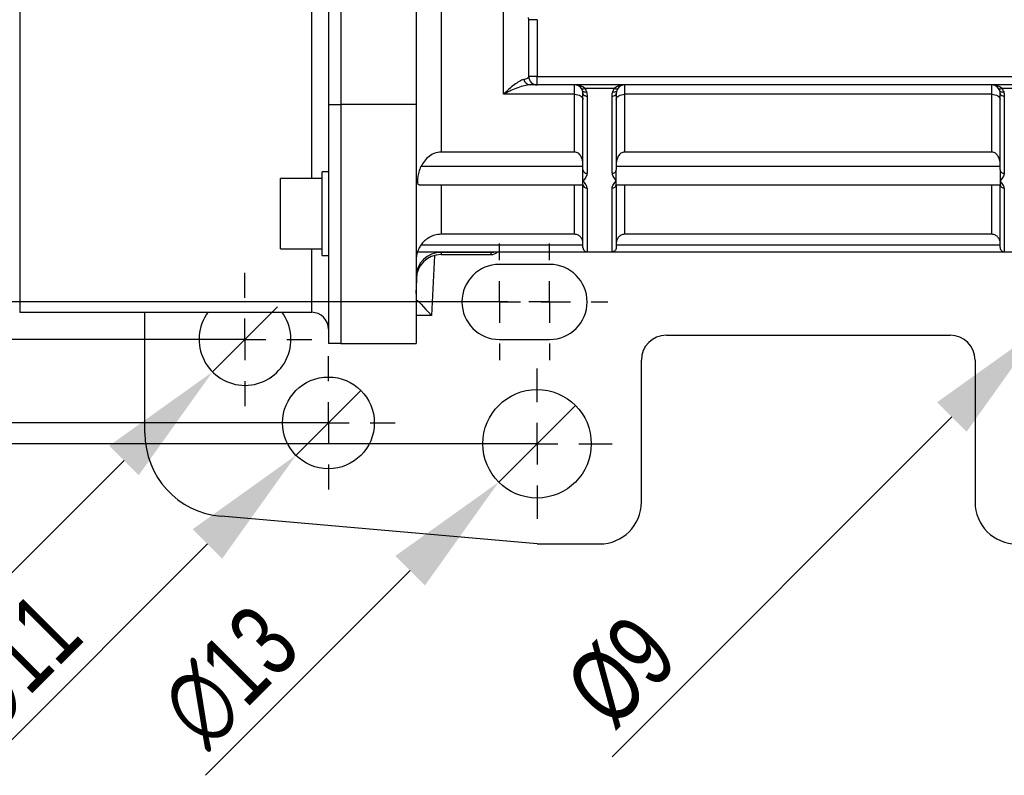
# Model space of a CAD drawing. Header units: millimetres. Extents: x 5 to 415, y 5 to 292.
# Tile 4 of 13: x 291 to 339, y 65 to 101. Entities that reach past the tile are written whole.
import ezdxf

# ---------------------------------------------------------------- set-up
doc = ezdxf.new("R2010")
doc.units = ezdxf.units.MM
doc.header["$PDSIZE"] = -1
doc.linetypes.add('CENTER', pattern=[10.16, 6.35, -1.27, 1.27, -1.27])
for name, color, linetype in [('ASSE', 2, 'CENTER'), ('CONTORNO', 179, 'Continuous'), ('QUOTE', 1, 'Continuous')]:
    doc.layers.add(name, color=color, linetype=linetype)
doc.styles.add('SLDTEXTSTYLE0', font='TXT', dxfattribs={"width": 0.75})
doc.dimstyles.new('SLDDIMSTYLE0', dxfattribs={"dimtxt": 3.5, "dimasz": 6, "dimexe": 0, "dimexo": 0.0625, "dimgap": 0.875, "dimtad": 1, "dimdec": 1, "dimlfac": 2.5, "dimrnd": 1e-09, "dimzin": 12, "dimdsep": 46, "dimtxsty": 'SLDTEXTSTYLE0', "dimsah": 1, "dimcen": 0.09, "dimadec": 0, "dimazin": 3, "dimtfac": 1, "dimtdec": 3, "dimtofl": 0, "dimtmove": 0, "dimatfit": 3, "dimfxl": 1, "dimfrac": 2, "dimtolj": 1, "dimtzin": 12, "dimarcsym": 0})
doc.dimstyles.new('SLDDIMSTYLE2', dxfattribs={"dimtxt": 3.5, "dimasz": 6, "dimexe": 0, "dimexo": 0.0625, "dimgap": 0.875, "dimtad": 1, "dimdec": 1, "dimlfac": 2.5, "dimrnd": 1e-09, "dimzin": 12, "dimdsep": 46, "dimtxsty": 'SLDTEXTSTYLE0', "dimblk1": 'NONE', "dimsah": 1, "dimcen": 0, "dimadec": 0, "dimazin": 3, "dimtfac": 1, "dimtdec": 3, "dimtmove": 0, "dimatfit": 3, "dimldrblk": 'NONE', "dimfxl": 1, "dimfrac": 2, "dimtolj": 1, "dimtzin": 12, "dimarcsym": 0})
doc.dimstyles.new('SLDDIMSTYLE3', dxfattribs={"dimtxt": 3.5, "dimasz": 6, "dimexe": 0, "dimexo": 0.0625, "dimgap": 0.875, "dimtad": 1, "dimdec": 1, "dimlfac": 2.5, "dimrnd": 1e-09, "dimzin": 12, "dimdsep": 46, "dimtxsty": 'SLDTEXTSTYLE0', "dimsah": 1, "dimcen": 0, "dimadec": 0, "dimazin": 3, "dimtfac": 1, "dimtdec": 3, "dimtofl": 0, "dimtmove": 0, "dimatfit": 3, "dimfxl": 1, "dimfrac": 2, "dimtolj": 1, "dimtzin": 12, "dimarcsym": 0})

# ---------------------------------------------------------------- blocks, each defined once
blk = doc.blocks.new('_D_17')
at = {"layer": 'Defpoints', "color": 0}
for p in [(271.526, 130.004), (313.907, 130.004), (313.907, 87.604)]:
    blk.add_point(p, dxfattribs=at)
at = {"layer": 'QUOTE', "color": 0, "lineweight": -2}
for p, q in [((313.844, 130.004), (271.526, 130.004)), ((271.526, 93.604), (271.526, 124.004)), ((313.844, 87.604), (271.526, 87.604))]:
    blk.add_line(p, q, dxfattribs=at)
at = {"layer": 'QUOTE', "color": 0}
for points in [[(270.526, 124.004), (272.526, 124.004), (271.526, 130.004)], [(270.526, 93.604), (272.526, 93.604), (271.526, 87.604)]]:
    blk.add_solid(points, dxfattribs=at)
at = {"layer": 'QUOTE', "color": 0, "insert": (267.151, 109.896), "char_height": 3.5, "attachment_point": 2, "rotation": 90, "style": 'SLDTEXTSTYLE0'}
blk.add_mtext('\\A1;106', dxfattribs=at)
blk = doc.blocks.new('_D_19')
at = {"layer": 'Defpoints', "color": 0}
for p in [(303.663, 87.36), (300.551, 84.249)]:
    blk.add_point(p, dxfattribs=at)
at = {"layer": 'QUOTE', "color": 0, "lineweight": -2}
for p, q in [((303.663, 87.36), (300.551, 84.249)), ((281.807, 65.505), (296.309, 80.006))]:
    blk.add_line(p, q, dxfattribs=at)
at = {"layer": 'QUOTE', "color": 0}
blk.add_solid([(295.602, 80.713), (297.016, 79.299), (300.551, 84.249)], dxfattribs=at)
at = {"layer": 'QUOTE', "color": 0, "insert": (279.332, 69.217), "char_height": 3.5, "attachment_point": 1, "rotation": 45, "style": 'SLDTEXTSTYLE0'}
blk.add_mtext('\\A1;∅11', dxfattribs=at)
blk = doc.blocks.new('_NONE')
blk = doc.blocks.new('_D_20')
at = {"layer": 'Defpoints', "color": 0}
for p in [(307.663, 83.36), (304.551, 80.249)]:
    blk.add_point(p, dxfattribs=at)
at = {"layer": 'QUOTE', "color": 0, "lineweight": -2}
for p, q in [((307.663, 83.36), (304.551, 80.249)), ((289.8, 65.497), (300.309, 76.006))]:
    blk.add_line(p, q, dxfattribs=at)
at = {"layer": 'QUOTE', "color": 0}
blk.add_solid([(299.602, 76.713), (301.016, 75.299), (304.551, 80.249)], dxfattribs=at)
at = {"layer": 'QUOTE', "color": 0, "insert": (287.325, 69.209), "char_height": 3.5, "attachment_point": 1, "rotation": 45, "style": 'SLDTEXTSTYLE0'}
blk.add_mtext('\\A1;∅11', dxfattribs=at)
blk = doc.blocks.new('_D_21')
at = {"layer": 'Defpoints', "color": 0}
for p in [(317.945, 82.643), (314.268, 78.966)]:
    blk.add_point(p, dxfattribs=at)
at = {"layer": 'QUOTE', "color": 0, "lineweight": -2}
for p, q in [((317.945, 82.643), (314.268, 78.966)), ((300.215, 64.912), (310.026, 74.723))]:
    blk.add_line(p, q, dxfattribs=at)
at = {"layer": 'QUOTE', "color": 0}
blk.add_solid([(309.319, 75.43), (310.733, 74.016), (314.268, 78.966)], dxfattribs=at)
at = {"layer": 'QUOTE', "color": 0, "insert": (297.74, 68.624), "char_height": 3.5, "attachment_point": 1, "rotation": 45, "style": 'SLDTEXTSTYLE0'}
blk.add_mtext('\\A1;∅13', dxfattribs=at)
blk = doc.blocks.new('_D_22')
at = {"layer": 'Defpoints', "color": 0}
for p in [(341.507, 87.604), (340.234, 86.332)]:
    blk.add_point(p, dxfattribs=at)
at = {"layer": 'QUOTE', "color": 0, "lineweight": -2}
blk.add_line((319.703, 65.8), (335.991, 82.089), dxfattribs=at)
at = {"layer": 'QUOTE', "color": 0}
blk.add_solid([(335.284, 82.796), (336.699, 81.382), (340.234, 86.332)], dxfattribs=at)
at = {"layer": 'QUOTE', "color": 0, "insert": (317.228, 69.513), "char_height": 3.5, "attachment_point": 1, "rotation": 45, "style": 'SLDTEXTSTYLE0'}
blk.add_mtext('\\A1;%%c9', dxfattribs=at)
blk = doc.blocks.new('SW_CENTERMARKSYMBOL_5')
at = {"layer": 'CONTORNO', "color": 0}
for p, q in [((0, 2), (0, 3.2)), ((0, 0), (0, 1)), ((-2, 0), (-3.2, 0)), ((0, 0), (-1, 0)), ((0, 0), (0, -1)), ((0, 0), (1, 0)), ((2, 0), (3.2, 0)), ((0, -2), (0, -3.2))]:
    blk.add_line(p, q, dxfattribs=at)
blk = doc.blocks.new('SW_CENTERMARKSYMBOL_6')
at = {"layer": 'CONTORNO', "color": 0}
for p, q in [((0, 2), (0, 3.6)), ((0, 0), (0, 1)), ((-2, 0), (-3.6, 0)), ((0, 0), (-1, 0)), ((0, 0), (0, -1)), ((0, 0), (1, 0)), ((2, 0), (3.6, 0)), ((0, -2), (0, -3.6))]:
    blk.add_line(p, q, dxfattribs=at)
blk = doc.blocks.new('SW_CENTERMARKSYMBOL_7')
at = {"layer": 'CONTORNO', "color": 0}
for p, q in [((0, 2), (0, 3.2)), ((0, 0), (0, 1)), ((-2, 0), (-3.2, 0)), ((0, 0), (-1, 0)), ((0, 0), (0, -1)), ((0, 0), (1, 0)), ((2, 0), (3.2, 0)), ((0, -2), (0, -3.2))]:
    blk.add_line(p, q, dxfattribs=at)
blk = doc.blocks.new('SW_CENTERMARKSYMBOL_15')
at = {"layer": 'CONTORNO', "color": 0}
for p, q in [((0, 2), (0, 2.8)), ((0, 0), (0, 1)), ((-2, 0), (-2.8, 0)), ((0, 0), (-1, 0)), ((0, 0), (0, -1)), ((0, 0), (1, 0)), ((2, 0), (2.8, 0)), ((0, -2), (0, -2.8))]:
    blk.add_line(p, q, dxfattribs=at)
blk = doc.blocks.new('SW_CENTERMARKSYMBOL_16')
at = {"layer": 'CONTORNO', "color": 0}
for p, q in [((0, 2), (0, 2.8)), ((0, 0), (0, 1)), ((-2, 0), (-2.8, 0)), ((0, 0), (-1, 0)), ((0, 0), (0, -1)), ((0, 0), (1, 0)), ((2, 0), (2.8, 0)), ((0, -2), (0, -2.8))]:
    blk.add_line(p, q, dxfattribs=at)

msp = doc.modelspace()

# ---------------------------------------------------------------- linework, layer by layer
at = {"color": 7}
for p, q in [((291.307, 130.504), (291.307, 87.104)), ((305.307, 93.514), (305.307, 124.095)), ((306.107, 120.541), (306.107, 97.067)), ((306.707, 120.541), (306.707, 97.067)), ((310.307, 120.541), (310.307, 97.067)), ((311.507, 103.037), (311.507, 94.787)), ((314.507, 97.554), (314.507, 102.541)), ((315.707, 101.131), (315.704, 101.236)), ((316.107, 101.131), (315.707, 101.131)), ((315.707, 98.404), (315.707, 101.131)), ((316.107, 101.131), (316.107, 98.404)), ((316.107, 98.404), (315.707, 98.404)), ((316.107, 98.404), (342.107, 98.404)), ((316.107, 98.004), (316.107, 98.404)), ((342.107, 98.004), (316.107, 98.004)), ((317.907, 97.554), (317.907, 98.004)), ((319.82, 97.838), (318.394, 97.838)), ((320.307, 98.004), (320.307, 97.554)), ((337.907, 97.554), (337.907, 98.004)), ((339.82, 97.838), (338.394, 97.838)), ((317.907, 97.554), (314.507, 97.554)), ((317.907, 94.787), (317.907, 97.554)), ((318.307, 93.928), (318.307, 97.59)), ((318.507, 97.47), (318.507, 93.768)), ((319.707, 93.768), (319.707, 97.47)), ((319.907, 97.59), (319.907, 93.928)), ((337.907, 97.554), (320.307, 97.554)), ((320.307, 97.554), (320.307, 94.787)), ((337.907, 94.787), (337.907, 97.554)), ((338.307, 93.928), (338.307, 97.59)), ((338.507, 97.47), (338.507, 93.768)), ((306.107, 97.067), (306.707, 97.067)), ((306.107, 97.067), (306.107, 90.42)), ((310.307, 97.067), (306.707, 97.067)), ((306.707, 97.067), (306.707, 85.604)), ((310.307, 97.067), (310.307, 85.604)), ((317.907, 94.787), (311.507, 94.787)), ((337.907, 94.787), (320.307, 94.787)), ((318.307, 94.093), (310.539, 94.093)), ((318.307, 93.404), (318.307, 93.928)), ((338.307, 94.093), (319.907, 94.093)), ((319.907, 93.404), (319.907, 93.928)), ((338.307, 93.928), (338.307, 93.404)), ((305.807, 93.514), (303.807, 93.514)), ((303.807, 90.154), (303.807, 93.514)), ((306.107, 93.834), (305.807, 93.834)), ((305.807, 89.834), (305.807, 93.834)), ((310.457, 93.223), (318.307, 93.223)), ((311.507, 93.223), (311.507, 90.845)), ((317.907, 90.845), (317.907, 93.223)), ((318.307, 93.223), (318.307, 93.404)), ((318.307, 90.214), (318.307, 93.225)), ((318.507, 93.057), (318.507, 90.004)), ((319.707, 90.004), (319.707, 93.057)), ((319.907, 93.223), (319.907, 93.404)), ((319.907, 93.225), (319.907, 90.214)), ((319.907, 93.223), (338.307, 93.223)), ((320.307, 93.223), (320.307, 90.845)), ((337.907, 90.845), (337.907, 93.223)), ((338.307, 93.404), (338.307, 93.223)), ((338.307, 90.214), (338.307, 93.225)), ((338.507, 93.057), (338.507, 90.004)), ((317.907, 90.845), (311.507, 90.845)), ((337.907, 90.845), (320.307, 90.845)), ((303.807, 90.154), (305.807, 90.154)), ((305.307, 87.104), (305.307, 90.154)), ((306.107, 90.42), (306.107, 85.604)), ((318.307, 90.329), (310.539, 90.329)), ((338.307, 90.329), (319.907, 90.329)), ((305.807, 89.834), (306.107, 89.834)), ((310.378, 90.004), (318.507, 90.004)), ((311.199, 89.829), (311.055, 86.957)), ((311.507, 90.004), (311.507, 89.972)), ((313.907, 89.972), (311.507, 89.972)), ((311.507, 89.972), (311.507, 89.869)), ((311.507, 89.869), (313.907, 89.869)), ((313.907, 89.972), (313.907, 90.004)), ((313.907, 89.869), (313.907, 89.972)), ((318.507, 90.004), (319.707, 90.004)), ((319.707, 90.004), (338.507, 90.004)), ((338.507, 90.004), (339.707, 90.004)), ((316.707, 89.404), (314.307, 89.404)), ((310.307, 88.008), (310.357, 89.013)), ((310.307, 87.668), (310.379, 87.668)), ((291.307, 87.104), (305.307, 87.104)), ((297.307, 81.314), (297.307, 87.104)), ((311.055, 86.957), (310.307, 86.957)), ((322.307, 86.004), (335.907, 86.004)), ((306.707, 85.604), (306.107, 85.604)), ((306.707, 85.604), (310.307, 85.604)), ((314.307, 85.804), (316.707, 85.804)), ((321.107, 78.004), (321.107, 84.804)), ((337.107, 84.804), (337.107, 78.004)), ((316.107, 76.004), (300.958, 77.33)), ((316.107, 76.004), (319.107, 76.004))]:
    msp.add_line(p, q, dxfattribs=at)
at = {"color": 7, "flags": 128}
for points in [[(318.232, 97.838), (318.243, 97.827), (318.257, 97.818), (318.275, 97.814), (318.295, 97.812), (318.318, 97.814), (318.342, 97.818), (318.368, 97.827), (318.394, 97.838)], [(318.287, 97.728), (318.296, 97.71), (318.311, 97.695), (318.33, 97.682), (318.354, 97.673), (318.381, 97.667), (318.412, 97.665), (318.444, 97.666), (318.477, 97.671)], [(319.736, 97.671), (319.77, 97.666), (319.802, 97.665), (319.832, 97.667), (319.86, 97.673), (319.884, 97.682), (319.903, 97.695), (319.918, 97.71), (319.926, 97.728)], [(319.82, 97.838), (319.846, 97.827), (319.872, 97.818), (319.896, 97.814), (319.919, 97.812), (319.939, 97.814), (319.957, 97.818), (319.971, 97.827), (319.982, 97.838)], [(338.232, 97.838), (338.243, 97.827), (338.257, 97.818), (338.275, 97.814), (338.295, 97.812), (338.318, 97.814), (338.342, 97.818), (338.368, 97.827), (338.394, 97.838)], [(338.287, 97.728), (338.296, 97.71), (338.311, 97.695), (338.33, 97.682), (338.354, 97.673), (338.381, 97.667), (338.412, 97.665), (338.444, 97.666), (338.477, 97.671)], [(317.907, 97.554), (317.985, 97.55), (318.06, 97.535), (318.129, 97.512), (318.19, 97.481), (318.239, 97.443), (318.276, 97.4), (318.299, 97.353), (318.307, 97.304)], [(318.307, 97.59), (318.311, 97.567), (318.322, 97.544), (318.341, 97.523), (318.365, 97.505), (318.396, 97.49), (318.43, 97.479), (318.468, 97.472), (318.507, 97.47)], [(319.707, 97.47), (319.746, 97.472), (319.783, 97.479), (319.818, 97.49), (319.848, 97.505), (319.873, 97.523), (319.892, 97.544), (319.903, 97.567), (319.907, 97.59)], [(319.907, 97.304), (319.915, 97.353), (319.937, 97.4), (319.974, 97.443), (320.024, 97.481), (320.085, 97.512), (320.154, 97.535), (320.229, 97.55), (320.307, 97.554)], [(337.907, 97.554), (337.985, 97.55), (338.06, 97.535), (338.129, 97.512), (338.19, 97.481), (338.239, 97.443), (338.276, 97.4), (338.299, 97.353), (338.307, 97.304)], [(338.307, 97.59), (338.311, 97.567), (338.322, 97.544), (338.341, 97.523), (338.365, 97.505), (338.396, 97.49), (338.43, 97.479), (338.468, 97.472), (338.507, 97.47)], [(310.379, 87.668), (310.454, 87.589), (310.548, 87.49), (310.66, 87.373), (310.784, 87.242), (310.917, 87.102), (311.055, 86.957)]]:
    msp.add_lwpolyline(points, dxfattribs=at)
at = {"color": 7}
for centre, radius in [((306.107, 81.804), 2.2), ((316.107, 80.804), 2.6)]:
    msp.add_circle(centre, radius, dxfattribs=at)
for centre, radius, start, end in [((315.807, 98.353), 0.349, 194.0897, 267.047), ((316.107, 98.404), 0.4, 180, 270), ((317.907, 97.604), 0.4, 35.6853, 90), ((320.307, 97.604), 0.4, 90, 144.3147), ((337.907, 97.604), 0.4, 35.6853, 90), ((318.489, 93.951), 0.183, 187.0561, 275.6385), ((319.725, 93.951), 0.183, 264.3614, 352.9441), ((338.489, 93.951), 0.183, 187.0559, 275.6386), ((318.492, 93.242), 0.186, 185.4977, 274.6022), ((319.722, 93.242), 0.186, 265.3978, 354.5025), ((338.492, 93.242), 0.186, 185.4975, 274.6022), ((311.507, 89.604), 1.2, 160.2022, 180), ((311.487, 88.792), 1.18, 89.0243, 178.9898), ((311.507, 88.669), 1.2, 90, 180), ((313.907, 90.269), 0.4, 270, 318.4838), ((313.907, 90.383), 0.411, 269.9581, 292.9777), ((314.307, 87.604), 1.8, 90, 270), ((316.707, 87.604), 1.8, 270, 90), ((302.107, 85.804), 2.2, 143.7785, 270), ((302.107, 85.804), 2.2, 270, 36.2215), ((305.307, 86.304), 0.8, 0, 90), ((322.307, 84.804), 1.2, 90, 180), ((335.907, 84.804), 1.2, 0, 90), ((301.307, 81.314), 4, 180, 265), ((319.107, 78.004), 2, 270, 0), ((339.107, 78.004), 2, 180, 270)]:
    msp.add_arc(centre, radius, start, end, dxfattribs=at)
for centre, start_param, end_param in [((317.907, 97.604), 0.622827, 1.570796), ((320.307, 97.604), 1.570796, 2.518766), ((337.907, 97.604), 0.622827, 1.570796)]:
    msp.add_ellipse(centre, major_axis=(0.6, 0), ratio=0.666667, start_param=start_param, end_param=end_param, dxfattribs=at)
for points, knots in [([(315.468, 98.268), (315.401, 98.25), (315.327, 98.215), (315.173, 98.125), (315.092, 98.069), (314.928, 97.944), (314.845, 97.874), (314.719, 97.76), (314.677, 97.721), (314.592, 97.64), (314.549, 97.597), (314.507, 97.554)], [0, 0, 0, 0, 0.25, 0.25, 0.5, 0.5, 0.75, 0.75, 0.875, 0.875, 1, 1, 1, 1]), ([(315.468, 98.268), (315.549, 98.29), (315.607, 98.312), (315.686, 98.358), (315.707, 98.381), (315.707, 98.404)], [0, 0, 0, 0, 0.5, 0.5, 1, 1, 1, 1]), ([(315.789, 98.004), (315.699, 98.004), (315.602, 97.99), (315.397, 97.943), (315.289, 97.909), (315.07, 97.829), (314.959, 97.782), (314.79, 97.703), (314.734, 97.675), (314.621, 97.617), (314.563, 97.586), (314.507, 97.554)], [0, 0, 0, 0, 0.25, 0.25, 0.5, 0.5, 0.75, 0.75, 0.875, 0.875, 1, 1, 1, 1]), ([(316.107, 98.004), (316.107, 98.004), (316.1, 98.004), (316.073, 98.004), (316.053, 98.004), (315.973, 98.004), (315.895, 98.004), (315.789, 98.004)], [0, 0, 0, 0, 0.25, 0.25, 0.5, 0.5, 1, 1, 1, 1]), ([(311.507, 94.787), (311.401, 94.787), (311.299, 94.767), (311.102, 94.693), (311.012, 94.64), (310.846, 94.51), (310.774, 94.436), (310.645, 94.274), (310.588, 94.185), (310.539, 94.093)], [0, 0, 0, 0, 0.25, 0.25, 0.5, 0.5, 0.75, 0.75, 1, 1, 1, 1]), ([(318.307, 94.219), (318.307, 94.283), (318.299, 94.346), (318.269, 94.468), (318.245, 94.529), (318.181, 94.638), (318.139, 94.688), (318.035, 94.764), (317.972, 94.787), (317.907, 94.787)], [0, 0, 0, 0, 0.25, 0.25, 0.5, 0.5, 0.75, 0.75, 1, 1, 1, 1]), ([(320.307, 94.787), (320.242, 94.787), (320.18, 94.764), (320.075, 94.689), (320.034, 94.639), (319.969, 94.529), (319.946, 94.47), (319.914, 94.346), (319.907, 94.283), (319.907, 94.219)], [0, 0, 0, 0, 0.25, 0.25, 0.5, 0.5, 0.75, 0.75, 1, 1, 1, 1]), ([(338.307, 94.219), (338.307, 94.283), (338.299, 94.346), (338.269, 94.468), (338.245, 94.529), (338.181, 94.638), (338.139, 94.688), (338.035, 94.764), (337.972, 94.787), (337.907, 94.787)], [0, 0, 0, 0, 0.25, 0.25, 0.5, 0.5, 0.75, 0.75, 1, 1, 1, 1]), ([(310.539, 94.093), (310.501, 94.003), (310.423, 93.824), (310.382, 93.567), (310.372, 93.365), (310.386, 93.24), (310.435, 93.234), (310.457, 93.231)], [0, 0, 0, 0, 0.201389, 0.402461, 0.610274, 0.826572, 1, 1, 1, 1]), ([(318.507, 93.768), (318.507, 93.735), (318.499, 93.703), (318.476, 93.639), (318.459, 93.609), (318.403, 93.518), (318.355, 93.461), (318.307, 93.404)], [0, 0, 0, 0, 0.25, 0.25, 0.5, 0.5, 1, 1, 1, 1]), ([(319.707, 93.768), (319.707, 93.735), (319.714, 93.703), (319.738, 93.639), (319.754, 93.609), (319.811, 93.518), (319.859, 93.461), (319.907, 93.404)], [0, 0, 0, 0, 0.25, 0.25, 0.5, 0.5, 1, 1, 1, 1]), ([(338.507, 93.768), (338.507, 93.735), (338.499, 93.703), (338.476, 93.639), (338.459, 93.609), (338.403, 93.518), (338.355, 93.461), (338.307, 93.404)], [0, 0, 0, 0, 0.25, 0.25, 0.5, 0.5, 1, 1, 1, 1]), ([(318.507, 93.057), (318.507, 93.087), (318.499, 93.117), (318.476, 93.176), (318.459, 93.205), (318.403, 93.292), (318.355, 93.347), (318.307, 93.404)], [0, 0, 0, 0, 0.25, 0.25, 0.5, 0.5, 1, 1, 1, 1]), ([(319.707, 93.057), (319.707, 93.087), (319.714, 93.117), (319.738, 93.176), (319.754, 93.205), (319.811, 93.292), (319.859, 93.347), (319.907, 93.404)], [0, 0, 0, 0, 0.25, 0.25, 0.5, 0.5, 1, 1, 1, 1]), ([(338.507, 93.057), (338.507, 93.087), (338.499, 93.117), (338.476, 93.176), (338.459, 93.205), (338.403, 93.292), (338.355, 93.347), (338.307, 93.404)], [0, 0, 0, 0, 0.25, 0.25, 0.5, 0.5, 1, 1, 1, 1]), ([(311.507, 90.845), (311.401, 90.845), (311.299, 90.83), (311.102, 90.775), (311.012, 90.735), (310.846, 90.639), (310.774, 90.584), (310.645, 90.463), (310.588, 90.398), (310.539, 90.329)], [0, 0, 0, 0, 0.25, 0.25, 0.5, 0.5, 0.75, 0.75, 1, 1, 1, 1]), ([(318.307, 90.423), (318.307, 90.47), (318.299, 90.517), (318.269, 90.608), (318.245, 90.653), (318.181, 90.734), (318.139, 90.771), (318.035, 90.828), (317.972, 90.845), (317.907, 90.845)], [0, 0, 0, 0, 0.25, 0.25, 0.5, 0.5, 0.75, 0.75, 1, 1, 1, 1]), ([(320.307, 90.845), (320.242, 90.845), (320.18, 90.828), (320.075, 90.772), (320.034, 90.735), (319.969, 90.653), (319.946, 90.609), (319.914, 90.517), (319.907, 90.47), (319.907, 90.423)], [0, 0, 0, 0, 0.25, 0.25, 0.5, 0.5, 0.75, 0.75, 1, 1, 1, 1]), ([(338.307, 90.423), (338.307, 90.47), (338.299, 90.517), (338.269, 90.608), (338.245, 90.653), (338.181, 90.734), (338.139, 90.771), (338.035, 90.828), (337.972, 90.845), (337.907, 90.845)], [0, 0, 0, 0, 0.25, 0.25, 0.5, 0.5, 0.75, 0.75, 1, 1, 1, 1]), ([(310.539, 90.329), (310.501, 90.267), (310.424, 90.142), (310.382, 90.024), (310.379, 90.015), (310.378, 90.01)], [0, 0, 0, 0, 0.347767, 0.695021, 1, 1, 1, 1]), ([(318.307, 90.214), (318.307, 90.179), (318.315, 90.148), (318.34, 90.094), (318.357, 90.073), (318.414, 90.021), (318.461, 90.004), (318.507, 90.004)], [0, 0, 0, 0, 0.25, 0.25, 0.5, 0.5, 1, 1, 1, 1]), ([(319.907, 90.214), (319.907, 90.179), (319.899, 90.148), (319.873, 90.094), (319.856, 90.073), (319.8, 90.021), (319.753, 90.004), (319.707, 90.004)], [0, 0, 0, 0, 0.25, 0.25, 0.5, 0.5, 1, 1, 1, 1]), ([(338.307, 90.214), (338.307, 90.179), (338.315, 90.148), (338.34, 90.094), (338.357, 90.073), (338.414, 90.021), (338.461, 90.004), (338.507, 90.004)], [0, 0, 0, 0, 0.25, 0.25, 0.5, 0.5, 1, 1, 1, 1])]:
    msp.add_open_spline(points, degree=3, knots=knots, dxfattribs=at)
for points in [[(318.287, 97.728), (318.275, 97.766), (318.257, 97.803), (318.232, 97.838)], [(318.307, 97.59), (318.307, 97.636), (318.302, 97.682), (318.287, 97.728)], [(318.394, 97.838), (318.431, 97.785), (318.459, 97.729), (318.477, 97.671)], [(319.736, 97.671), (319.755, 97.729), (319.782, 97.785), (319.82, 97.838)], [(319.926, 97.728), (319.911, 97.682), (319.907, 97.636), (319.907, 97.59)], [(319.982, 97.838), (319.957, 97.803), (319.939, 97.766), (319.926, 97.728)], [(338.287, 97.728), (338.275, 97.766), (338.257, 97.803), (338.232, 97.838)], [(338.307, 97.59), (338.307, 97.636), (338.302, 97.682), (338.287, 97.728)], [(338.394, 97.838), (338.431, 97.785), (338.459, 97.729), (338.477, 97.671)], [(318.477, 97.671), (318.499, 97.606), (318.507, 97.537), (318.507, 97.47)], [(319.707, 97.47), (319.707, 97.537), (319.715, 97.606), (319.736, 97.671)], [(338.477, 97.671), (338.499, 97.606), (338.507, 97.537), (338.507, 97.47)]]:
    msp.add_open_spline(points, degree=3, dxfattribs=at)
at = {"layer": 'QUOTE'}
for p, q in [((302.107, 85.804), (261.688, 85.804)), ((306.107, 81.804), (252.912, 81.804)), ((316.107, 80.804), (243.293, 80.804))]:
    msp.add_line(p, q, dxfattribs=at)

# ---------------------------------------------------------------- block references
at = {"layer": 'ASSE'}
for name, p in [('SW_CENTERMARKSYMBOL_15', (314.307, 87.604)), ('SW_CENTERMARKSYMBOL_16', (316.707, 87.604)), ('SW_CENTERMARKSYMBOL_5', (302.107, 85.804)), ('SW_CENTERMARKSYMBOL_7', (306.107, 81.804)), ('SW_CENTERMARKSYMBOL_6', (316.107, 80.804))]:
    msp.add_blockref(name, p, dxfattribs=at)

# ---------------------------------------------------------------- dimensions: what is measured, and where the dimension line sits
at = {"layer": 'QUOTE'}
dim = msp.add_linear_dim(base=(271.526, 130.004), p1=(313.907, 87.604), p2=(313.907, 130.004), angle=90, dimstyle='SLDDIMSTYLE0', dxfattribs=at)
dim.commit()
dim.dimension.update_dxf_attribs({"geometry": '_D_17', "text_midpoint": (271.526, 109.896), "dimtype": 160})
for p1, p2, picture, middle in [((303.663, 87.36), (300.551, 84.249), '_D_19', (284.282, 67.979)), ((307.663, 83.36), (304.551, 80.249), '_D_20', (292.274, 67.972))]:
    dim = msp.add_diameter_dim_2p(p1=p1, p2=p2, dimstyle='SLDDIMSTYLE2', dxfattribs=at)
    dim.commit()
    dim.dimension.update_dxf_attribs({"geometry": picture, "text_midpoint": middle, "dimtype": 163})
dim = msp.add_radius_dim(center=(341.507, 87.604), mpoint=(340.234, 86.332), text='%%c9', dimstyle='SLDDIMSTYLE3', override={"dimpost": '<>'}, dxfattribs=at)
dim.commit()
dim.dimension.update_dxf_attribs({"geometry": '_D_22', "text_midpoint": (321.868, 67.966), "dimtype": 164})
dim = msp.add_diameter_dim_2p(p1=(317.945, 82.643), p2=(314.268, 78.966), dimstyle='SLDDIMSTYLE2', dxfattribs=at)
dim.commit()
dim.dimension.update_dxf_attribs({"geometry": '_D_21', "text_midpoint": (302.999, 67.696)})

doc.saveas('drawing.dxf')
